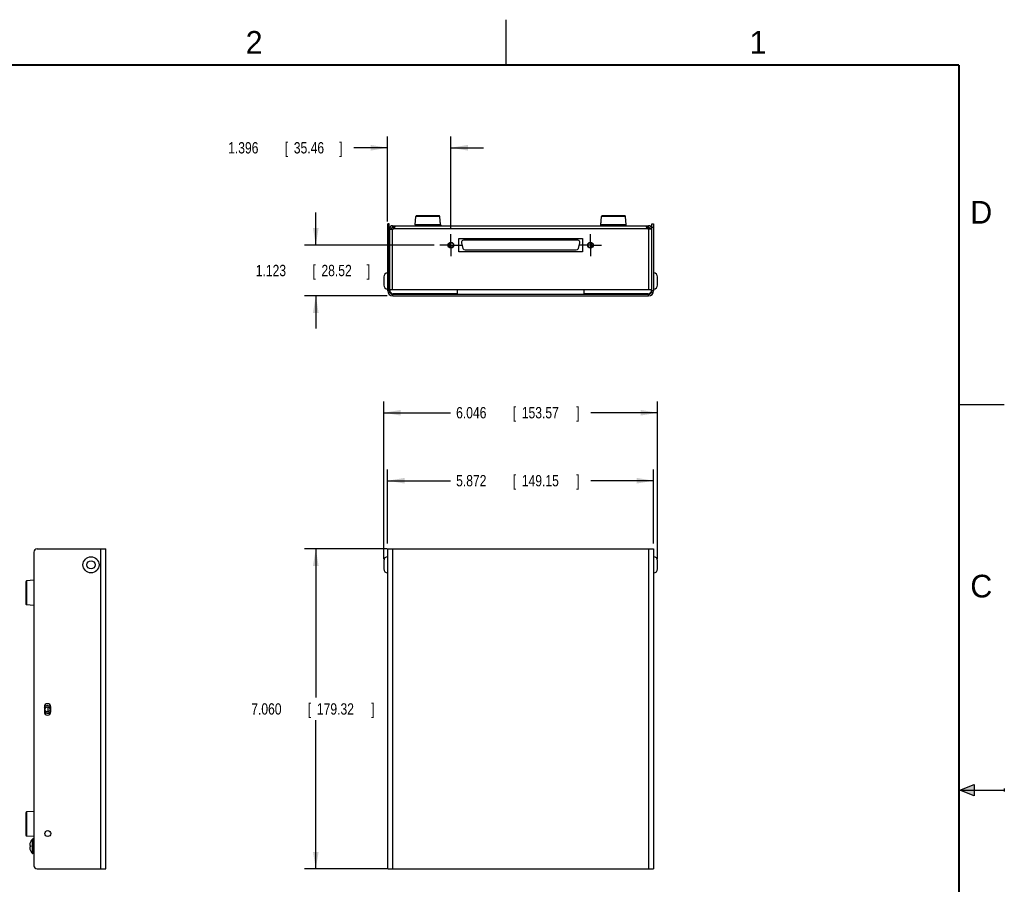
# Model space of a CAD drawing. Header units: inches. Extents: x 0 to 22, y 0 to 17.
# Tile 9 of 9: x 11.1 to 22, y 7.5 to 17. Entities that reach past the tile are written whole.
import ezdxf

# ---------------------------------------------------------------- set-up
doc = ezdxf.new("R2010")
doc.units = ezdxf.units.IN
doc.header["$LTSCALE"] = 1.21
doc.header["$MEASUREMENT"] = 0
doc.linetypes.add('CENTER', pattern=[0.6, 0.375, -0.075, 0.075, -0.075])
doc.layers.get('0').update_dxf_attribs({"linetype": 'CONTINUOUS'})
doc.layers.add('DEFAULT_1', color=7, linetype='CENTER')
doc.layers.add('DIMENSIONS', color=7, linetype='CONTINUOUS')
doc.styles.get("Standard").update_dxf_attribs({"font": 'txt', "width": 0.8})
doc.dimstyles.new('DIMSTYLE_1', dxfattribs={"dimtxt": 0.125, "dimasz": 0.1875, "dimexe": 0.18, "dimexo": 0.0625, "dimgap": 0.09, "dimtad": 0, "dimtih": 1, "dimtoh": 1, "dimdec": 3, "dimlfac": 2, "dimzin": 4, "dimdsep": 46, "dimtxsty": 'STANDARD', "dimblk": '_FILLED', "dimblk1": '_FILLED', "dimblk2": '_FILLED', "dimcen": 0.09, "dimadec": 0, "dimazin": 0, "dimtp": 0.01, "dimtm": 0.01, "dimtfac": 1, "dimtdec": 3, "dimtofl": 0, "dimtmove": 0, "dimatfit": 3, "dimldrblk": '_FILLED', "dimfxl": 1, "dimtolj": 1, "dimtzin": 4, "dimarcsym": 0})

# ---------------------------------------------------------------- blocks, each defined once
blk = doc.blocks.new('_FILLED')
at = {"color": 0, "linetype": 'BYBLOCK'}
blk.add_solid([(0, 0), (-1, 0.167), (-1, -0.167)], dxfattribs=at)
blk = doc.blocks.new('*D8')
at = {"layer": 'DIMENSIONS', "color": 2, "linetype": 'CONTINUOUS'}
for p, q in [((15.188, 11.16), (14.274, 11.16)), ((14.399, 11.16), (14.399, 9.52)), ((14.399, 7.63), (14.399, 9.27)), ((15.188, 7.63), (14.274, 7.63))]:
    blk.add_line(p, q, dxfattribs=at)
at = {"layer": 'DIMENSIONS', "color": 2, "linetype": 'CONTINUOUS', "xscale": 0.1875, "yscale": 0.1875, "zscale": 0.1875}
for p, rotation in [((14.399, 11.16), 90), ((14.399, 7.63), 270)]:
    blk.add_blockref('_FILLED', p, dxfattribs=dict(at, rotation=rotation))
at = {"layer": 'DIMENSIONS', "color": 2, "linetype": 'CONTINUOUS', "width": 0.8}
for s, p in [('7.060', (13.686, 9.332)), ('[', (14.311, 9.332)), ('179.32', (14.411, 9.332)), (']', (15.011, 9.332))]:
    blk.add_text(s, height=0.125, dxfattribs=at).set_placement(p)
blk = doc.blocks.new('*D9')
at = {"layer": 'DIMENSIONS', "color": 2, "linetype": 'CONTINUOUS'}
for p, q in [((15.192, 11.222), (15.192, 12.038)), ((18.128, 11.222), (18.128, 12.038)), ((15.192, 11.913), (15.885, 11.913)), ((18.128, 11.913), (17.435, 11.913))]:
    blk.add_line(p, q, dxfattribs=at)
at = {"layer": 'DIMENSIONS', "color": 2, "linetype": 'CONTINUOUS', "xscale": 0.1875, "yscale": 0.1875, "zscale": 0.1875, "rotation": 180}
blk.add_blockref('_FILLED', (15.192, 11.913), dxfattribs=at)
at = {"layer": 'DIMENSIONS', "color": 2, "linetype": 'CONTINUOUS', "xscale": 0.1875, "yscale": 0.1875, "zscale": 0.1875}
blk.add_blockref('_FILLED', (18.128, 11.913), dxfattribs=at)
at = {"layer": 'DIMENSIONS', "color": 2, "linetype": 'CONTINUOUS', "width": 0.8}
for s, p in [('5.872', (15.948, 11.851)), ('[', (16.573, 11.851)), ('149.15', (16.673, 11.851)), (']', (17.273, 11.851))]:
    blk.add_text(s, height=0.125, dxfattribs=at).set_placement(p)
blk = doc.blocks.new('*D10')
at = {"layer": 'DIMENSIONS', "color": 2, "linetype": 'CONTINUOUS'}
for p, q in [((15.149, 11.047), (15.149, 12.788)), ((18.172, 11.047), (18.172, 12.788)), ((15.149, 12.663), (15.885, 12.663)), ((18.172, 12.663), (17.435, 12.663))]:
    blk.add_line(p, q, dxfattribs=at)
at = {"layer": 'DIMENSIONS', "color": 2, "linetype": 'CONTINUOUS', "xscale": 0.1875, "yscale": 0.1875, "zscale": 0.1875, "rotation": 180}
blk.add_blockref('_FILLED', (15.149, 12.663), dxfattribs=at)
at = {"layer": 'DIMENSIONS', "color": 2, "linetype": 'CONTINUOUS', "xscale": 0.1875, "yscale": 0.1875, "zscale": 0.1875}
blk.add_blockref('_FILLED', (18.172, 12.663), dxfattribs=at)
at = {"layer": 'DIMENSIONS', "color": 2, "linetype": 'CONTINUOUS', "width": 0.8}
for s, p in [('6.046', (15.948, 12.601)), ('[', (16.573, 12.601)), ('153.57', (16.673, 12.601)), (']', (17.273, 12.601))]:
    blk.add_text(s, height=0.125, dxfattribs=at).set_placement(p)
blk = doc.blocks.new('*D11')
at = {"layer": 'DIMENSIONS', "color": 2, "linetype": 'CONTINUOUS'}
for p, q in [((14.399, 14.513), (14.399, 14.873)), ((15.707, 14.513), (14.274, 14.513)), ((15.188, 13.952), (14.274, 13.952)), ((14.399, 13.952), (14.399, 13.592))]:
    blk.add_line(p, q, dxfattribs=at)
at = {"layer": 'DIMENSIONS', "color": 2, "linetype": 'CONTINUOUS', "xscale": 0.1875, "yscale": 0.1875, "zscale": 0.1875}
for p, rotation in [((14.399, 14.513), 270), ((14.399, 13.952), 90)]:
    blk.add_blockref('_FILLED', p, dxfattribs=dict(at, rotation=rotation))
at = {"layer": 'DIMENSIONS', "color": 2, "linetype": 'CONTINUOUS', "width": 0.8}
for s, p in [('1.123', (13.736, 14.17)), ('[', (14.361, 14.17)), ('28.52', (14.461, 14.17)), (']', (14.961, 14.17))]:
    blk.add_text(s, height=0.125, dxfattribs=at).set_placement(p)
blk = doc.blocks.new('*D12')
at = {"layer": 'DIMENSIONS', "color": 2, "linetype": 'CONTINUOUS'}
for p, q in [((15.192, 14.774), (15.192, 15.712)), ((15.89, 14.697), (15.89, 15.712)), ((15.192, 15.587), (14.818, 15.587)), ((15.89, 15.587), (16.25, 15.587))]:
    blk.add_line(p, q, dxfattribs=at)
at = {"layer": 'DIMENSIONS', "color": 2, "linetype": 'CONTINUOUS', "xscale": 0.1875, "yscale": 0.1875, "zscale": 0.1875}
blk.add_blockref('_FILLED', (15.192, 15.587), dxfattribs=at)
at = {"layer": 'DIMENSIONS', "color": 2, "linetype": 'CONTINUOUS', "xscale": 0.1875, "yscale": 0.1875, "zscale": 0.1875, "rotation": 180}
blk.add_blockref('_FILLED', (15.89, 15.587), dxfattribs=at)
at = {"layer": 'DIMENSIONS', "color": 2, "linetype": 'CONTINUOUS', "width": 0.8}
for s, p in [('[', (14.056, 15.524)), (']', (14.656, 15.524)), ('1.396', (13.431, 15.524)), ('35.46', (14.156, 15.524))]:
    blk.add_text(s, height=0.125, dxfattribs=at).set_placement(p)

msp = doc.modelspace()

# ---------------------------------------------------------------- hatches: boundary and pattern name
at = {"linetype": 'CONTINUOUS'}
msp.add_hatch(color=2, dxfattribs=at).paths.add_polyline_path([(21.66625, 8.5625), (21.66625, 8.4375), (21.51, 8.5)])

# ---------------------------------------------------------------- linework, layer by layer
at = {"color": 2, "linetype": 'CONTINUOUS'}
for p, q in [((16.5, 16.5), (16.5, 17)), ((22, 12.75), (21.5, 12.75)), ((21.51, 8.5), (21.66625, 8.5625)), ((21.51, 8.5), (22, 8.5)), ((21.66625, 8.4375), (21.51, 8.5)), ((21.66625, 8.5625), (21.66625, 8.4375)), ((22, 8.515), (22, 8.485))]:
    msp.add_line(p, q, dxfattribs=at)
at = {"color": 7, "linetype": 'CONTINUOUS'}
for p, q in [((15.49613, 14.73749), (15.50227, 14.82749)), ((15.76854, 14.82749), (15.50227, 14.82749)), ((15.75856, 14.83681), (15.51225, 14.83681)), ((15.77468, 14.73749), (15.76854, 14.82749)), ((17.54613, 14.73749), (17.55227, 14.82749)), ((17.81854, 14.82749), (17.55227, 14.82749)), ((17.80856, 14.83681), (17.56225, 14.83681)), ((17.82468, 14.73749), (17.81854, 14.82749)), ((15.1924, 14.00981), (15.1924, 14.74681)), ((15.2104, 14.74681), (15.1924, 14.74681)), ((15.2104, 14.71181), (15.1924, 14.71181)), ((15.2144, 14.02269), (15.2144, 14.69383)), ((15.2144, 14.69381), (15.2324, 14.69381)), ((15.2144, 14.69031), (15.2509, 14.69031)), ((15.2474, 14.72681), (15.2474, 14.70881)), ((15.2474, 14.72681), (18.0734, 14.72681)), ((15.2474, 14.02269), (15.2474, 14.69031)), ((15.2509, 14.70881), (15.2509, 14.72681)), ((15.25525, 14.70881), (15.25525, 14.72681)), ((18.06556, 14.69081), (15.25525, 14.69081)), ((15.77468, 14.73749), (15.49613, 14.73749)), ((15.77288, 14.76378), (15.77366, 14.76378)), ((15.77325, 14.75843), (15.7759, 14.75843)), ((15.7804, 14.73831), (15.77462, 14.73831)), ((15.7759, 14.73831), (15.7759, 14.75843)), ((15.7804, 14.73831), (15.7804, 14.72681)), ((17.54619, 14.73831), (17.5404, 14.73831)), ((17.5404, 14.73831), (17.5404, 14.72681)), ((17.5449, 14.75843), (17.54756, 14.75843)), ((17.5449, 14.73831), (17.5449, 14.75843)), ((17.82468, 14.73749), (17.54613, 14.73749)), ((17.54715, 14.76378), (17.54792, 14.76378)), ((18.06556, 14.70881), (18.06556, 14.72681)), ((18.0699, 14.70881), (18.0699, 14.72681)), ((18.1064, 14.69031), (18.0699, 14.69031)), ((18.0734, 14.72681), (18.0734, 14.70881)), ((18.0734, 14.69031), (18.0734, 14.02269)), ((18.1064, 14.69381), (18.0884, 14.69381)), ((18.1064, 14.69383), (18.1064, 14.02269)), ((18.1104, 14.74681), (18.1284, 14.74681)), ((18.1104, 14.71181), (18.1284, 14.71181)), ((18.1284, 14.74681), (18.1284, 14.00981)), ((15.9769, 14.43944), (15.9769, 14.58694)), ((15.9769, 14.58694), (17.3439, 14.58694)), ((17.29084, 14.56733), (16.03001, 14.56733)), ((17.3439, 14.58694), (17.3439, 14.43944)), ((15.8769, 14.48896), (15.8769, 14.53743)), ((16.00719, 14.53759), (16.02354, 14.47657)), ((16.04636, 14.45906), (17.27449, 14.45906)), ((17.2973, 14.47657), (17.31365, 14.53759)), ((17.4439, 14.48893), (17.4439, 14.53745)), ((17.3439, 14.43944), (15.9769, 14.43944)), ((15.1489, 14.16181), (15.1489, 14.07181)), ((15.2104, 14.14556), (15.2144, 14.14556)), ((18.1104, 14.14556), (18.1064, 14.14556)), ((18.1719, 14.07181), (18.1719, 14.16181)), ((15.2104, 14.08806), (15.2144, 14.08806)), ((15.2144, 14.02269), (18.1064, 14.02269)), ((18.1104, 14.08806), (18.1064, 14.08806)), ((15.1924, 14.00981), (15.2104, 14.00981)), ((15.2504, 13.95181), (15.2504, 13.96981)), ((15.2504, 13.95181), (18.0704, 13.95181)), ((18.0704, 13.95181), (18.0704, 13.96981)), ((18.1284, 14.00981), (18.1104, 14.00981)), ((11.28718, 11.12471), (11.28718, 7.66471)), ((11.32218, 11.15971), (12.08218, 11.15971)), ((11.46666, 11.15971), (11.46666, 11.16301)), ((11.46666, 11.16301), (11.57493, 11.16301)), ((11.49639, 11.15971), (11.49639, 11.16301)), ((11.55742, 11.15971), (11.55742, 11.16301)), ((11.57493, 11.15971), (11.57493, 11.16301)), ((12.02418, 7.62971), (12.02418, 11.15971)), ((12.08218, 7.62971), (12.08218, 11.15971)), ((15.1924, 7.62971), (15.1924, 11.15971)), ((15.1924, 11.15971), (18.1284, 11.15971)), ((15.2504, 7.62971), (15.2504, 11.15971)), ((16.00639, 11.15971), (16.00639, 11.16301)), ((16.00639, 11.16301), (17.31445, 11.16301)), ((16.00719, 11.15971), (16.00719, 11.16301)), ((16.02354, 11.15971), (16.02354, 11.16301)), ((16.04636, 11.15971), (16.04636, 11.16301)), ((17.27449, 11.15971), (17.27449, 11.16301)), ((17.2973, 11.15971), (17.2973, 11.16301)), ((17.31365, 11.15971), (17.31365, 11.16301)), ((17.31446, 11.15971), (17.31446, 11.16301)), ((18.0704, 11.15971), (18.0704, 7.62971)), ((18.1284, 11.15971), (18.1284, 7.62971)), ((15.1489, 11.02971), (15.1489, 10.93971)), ((18.1719, 10.93971), (18.1719, 11.02971)), ((11.19718, 10.79887), (11.19718, 10.55255)), ((11.28718, 10.81435), (11.2065, 10.80885)), ((11.2065, 10.80885), (11.2065, 10.54258)), ((11.28718, 10.53708), (11.2065, 10.54258)), ((11.40218, 9.41721), (11.40218, 9.36221)), ((11.44468, 9.36279), (11.44468, 9.41664)), ((11.47218, 9.36221), (11.47218, 9.41721)), ((11.28718, 8.26435), (11.2065, 8.25885)), ((11.19718, 8.24887), (11.19718, 8.00255)), ((11.2065, 8.25885), (11.2065, 7.99258)), ((11.28718, 7.98708), (11.2065, 7.99258)), ((11.2702, 7.80096), (11.2702, 7.95747)), ((11.28718, 7.95971), (11.27555, 7.95971)), ((11.27555, 7.79871), (11.27555, 7.95971)), ((11.24269, 7.88671), (11.24787, 7.88671)), ((11.24787, 7.87171), (11.24269, 7.87171)), ((11.28718, 7.79871), (11.27555, 7.79871)), ((11.32218, 7.62971), (12.08218, 7.62971)), ((15.1924, 7.62971), (18.1284, 7.62971))]:
    msp.add_line(p, q, dxfattribs=at)
at = {"color": 3, "linetype": 'CONTINUOUS'}
for p, q in [((15.2104, 14.00981), (15.2104, 14.74681)), ((15.2324, 14.69031), (15.2324, 14.69381)), ((15.2474, 14.70881), (15.25525, 14.70881)), ((18.06556, 14.70881), (18.0734, 14.70881)), ((18.0884, 14.69381), (18.0884, 14.69031)), ((18.1104, 14.00981), (18.1104, 14.74681)), ((15.2144, 14.01681), (15.2144, 14.02269)), ((15.9604, 14.02269), (15.9604, 13.97681)), ((17.3604, 13.97681), (17.3604, 14.02269)), ((18.1064, 14.02269), (18.1064, 14.01681)), ((15.2504, 13.96981), (18.0704, 13.96981)), ((15.9604, 13.97681), (15.2544, 13.97681)), ((18.0664, 13.97681), (17.3604, 13.97681))]:
    msp.add_line(p, q, dxfattribs=at)
at = {"color": 7, "linetype": 'CONTINUOUS', "const_width": 0.02}
for points in [[(21.5, 16.5), (0.5, 16.5)], [(21.5, 0.5), (21.5, 16.5)]]:
    msp.add_lwpolyline(points, dxfattribs=at)
at = {"color": 7, "linetype": 'CONTINUOUS'}
for centre, radius in [((15.8904, 14.51319), 0.03125), ((15.89044, 14.51319), 0.02799), ((17.4304, 14.51319), 0.03125), ((17.4304, 14.51319), 0.02799), ((11.91718, 10.98471), 0.0885), ((11.91718, 10.98471), 0.045), ((11.43718, 9.38971), 0.028), ((11.44018, 8.01971), 0.03317)]:
    msp.add_circle(centre, radius, dxfattribs=at)
for centre, radius, start, end in [((15.51224, 14.82681), 0.01, 90, 176.099506), ((15.75856, 14.82681), 0.01, 3.900494, 90), ((17.56224, 14.82681), 0.01, 90, 176.099506), ((17.80856, 14.82681), 0.01, 3.900494, 90), ((15.2474, 14.69381), 0.033, 90, 180), ((15.2509, 14.70944), 0.01914, 270, 283.126047), ((15.50611, 14.73681), 0.01, 176.099506, 270), ((15.7647, 14.73681), 0.01, 270, 3.900494), ((15.6954, 14.68418), 0.11163, 45.486673, 46.057778), ((15.7684, 14.75843), 0.0075, 0, 45.486673), ((17.5524, 14.75843), 0.0075, 134.513327, 180), ((17.55611, 14.73681), 0.01, 176.099506, 270), ((17.6254, 14.68418), 0.11163, 133.942222, 134.513327), ((17.8147, 14.73681), 0.01, 270, 3.900494), ((18.0699, 14.70944), 0.01914, 256.873953, 270), ((18.0734, 14.69381), 0.033, 0, 90), ((16.03001, 14.5437), 0.02362, 90, 195), ((17.29084, 14.5437), 0.02362, 345, 90), ((16.04636, 14.48268), 0.02362, 195, 270), ((17.27449, 14.48268), 0.02362, 270, 345), ((15.1924, 14.16181), 0.0435, 90, 180), ((18.1284, 14.16181), 0.0435, 0, 90), ((15.1924, 14.07181), 0.0435, 180, 270), ((18.1284, 14.07181), 0.0435, 270, 360), ((15.2504, 14.00981), 0.058, 180, 270), ((18.0704, 14.00981), 0.058, 270, 360), ((11.32218, 11.12471), 0.035, 90, 180), ((15.1924, 11.02971), 0.0435, 90, 180), ((18.1284, 11.02971), 0.0435, 0, 90), ((15.1924, 10.93971), 0.0435, 180, 270), ((18.1284, 10.93971), 0.0435, 270, 360), ((11.20718, 10.79887), 0.01, 93.900494, 180), ((11.20718, 10.55255), 0.01, 180, 266.099506), ((11.43718, 9.38971), 0.0415, 36, 148.325642), ((11.43718, 9.41721), 0.035, 0, 180), ((11.43718, 9.36221), 0.035, 180, 360), ((11.43718, 9.38971), 0.0415, 216, 328.325642), ((11.20718, 8.24887), 0.01, 93.900494, 180), ((11.20718, 8.00255), 0.01, 180, 266.099506), ((11.3498, 7.87921), 0.11163, 135.486673, 155.914768), ((11.27555, 7.95221), 0.0075, 90, 135.486673), ((11.3498, 7.87921), 0.11137, 156.237474, 164.106316), ((11.3498, 7.87921), 0.11137, 195.893684, 203.762526), ((11.3498, 7.87921), 0.11163, 204.085232, 224.513327), ((11.27555, 7.80621), 0.0075, 224.513327, 270), ((11.32218, 7.66471), 0.035, 180, 270)]:
    msp.add_arc(centre, radius, start, end, dxfattribs=at)
at = {"color": 3, "linetype": 'CONTINUOUS'}
for centre, radius, start, end in [((15.2474, 14.69381), 0.015, 90, 179.999971), ((18.0734, 14.69381), 0.015, 0.000029, 90), ((15.1829, 14.59381), 0.0525, 53.794086, 58.411864), ((18.1379, 14.59381), 0.0525, 121.588136, 126.205914), ((15.1829, 14.59381), 0.0525, 301.588136, 307.211816), ((18.1379, 14.59381), 0.0525, 232.788184, 238.411864), ((15.2504, 14.00981), 0.04, 180, 270), ((15.2544, 14.01681), 0.04, 180, 270), ((18.0664, 14.01681), 0.04, 270, 360), ((18.0704, 14.00981), 0.04, 270, 360)]:
    msp.add_arc(centre, radius, start, end, dxfattribs=at)
at = {"color": 7, "linetype": 'CONTINUOUS'}
for points in [[(15.25525, 14.72681), (15.25698, 14.72681), (15.25872, 14.72679), (15.26045, 14.72667)], [(15.26045, 14.69396), (15.25891, 14.69261), (15.25716, 14.69148), (15.25525, 14.69081)], [(15.26899, 14.70876), (15.26881, 14.70807), (15.26861, 14.7074), (15.26839, 14.70672)], [(18.05241, 14.70672), (18.0522, 14.7074), (18.052, 14.70807), (18.05182, 14.70876)], [(18.06035, 14.72667), (18.06209, 14.72679), (18.06382, 14.72681), (18.06556, 14.72681)], [(18.06556, 14.69081), (18.06365, 14.69148), (18.06189, 14.69261), (18.06035, 14.69396)], [(11.24079, 7.8989), (11.24065, 7.89764), (11.24055, 7.89639), (11.24047, 7.89513)], [(11.24069, 7.86493), (11.2406, 7.86439), (11.24053, 7.86384), (11.24047, 7.86329)], [(11.24126, 7.90252), (11.24108, 7.90132), (11.24092, 7.90011), (11.24079, 7.8989)], [(11.24102, 7.89185), (11.24115, 7.89129), (11.24129, 7.89074), (11.24145, 7.89019)], [(11.24189, 7.90609), (11.24165, 7.9049), (11.24144, 7.90371), (11.24126, 7.90252)], [(11.24145, 7.89019), (11.24161, 7.88962), (11.2418, 7.88905), (11.242, 7.88849)], [(11.242, 7.86993), (11.2418, 7.86937), (11.24161, 7.86881), (11.24145, 7.86824)], [(11.24269, 7.90971), (11.24239, 7.90851), (11.24213, 7.9073), (11.24189, 7.90609)], [(11.242, 7.88849), (11.24221, 7.88789), (11.24244, 7.8873), (11.24269, 7.88671)], [(11.24269, 7.87171), (11.24244, 7.87113), (11.24221, 7.87053), (11.242, 7.86993)], [(11.24798, 7.92434), (11.24794, 7.92425), (11.24791, 7.92417), (11.24787, 7.92409)], [(11.24787, 7.88671), (11.24791, 7.88671), (11.24794, 7.88671), (11.24798, 7.8867)], [(11.2479, 7.88172), (11.24788, 7.88088), (11.24787, 7.88005), (11.24787, 7.87921)], [(11.24787, 7.87921), (11.24787, 7.87838), (11.24788, 7.87754), (11.2479, 7.87671)], [(11.24809, 7.92458), (11.24802, 7.92462), (11.2479, 7.9247), (11.2479, 7.9247)], [(11.24792, 7.88288), (11.24791, 7.8825), (11.2479, 7.88211), (11.2479, 7.88172)], [(11.2479, 7.87671), (11.2479, 7.87632), (11.24791, 7.87593), (11.24792, 7.87554)], [(11.24809, 7.83385), (11.24802, 7.83381), (11.2479, 7.83373), (11.2479, 7.83373)], [(11.24797, 7.88421), (11.24795, 7.88377), (11.24794, 7.88333), (11.24792, 7.88288)], [(11.24792, 7.87554), (11.24794, 7.8751), (11.24795, 7.87466), (11.24797, 7.87421)], [(11.24809, 7.88669), (11.24804, 7.88587), (11.248, 7.88504), (11.24797, 7.88421)], [(11.24797, 7.87421), (11.248, 7.87339), (11.24804, 7.87256), (11.24809, 7.87174)], [(11.24809, 7.92458), (11.24805, 7.9245), (11.24801, 7.92442), (11.24798, 7.92434)], [(11.24798, 7.8867), (11.24801, 7.8867), (11.24805, 7.8867), (11.24809, 7.88669)]]:
    msp.add_open_spline(points, degree=3, dxfattribs=at)
at = {"color": 3, "linetype": 'CONTINUOUS'}
for points, knots in [([(15.25525, 14.70881), (15.2573, 14.70881), (15.26095, 14.70878), (15.26539, 14.70842), (15.26776, 14.70743), (15.26842, 14.70692)], [0, 0, 0, 0, 0.45723713, 0.81288123, 1, 1, 1, 1]), ([(18.05238, 14.70692), (18.05304, 14.70743), (18.05542, 14.70842), (18.05986, 14.70878), (18.06351, 14.70881), (18.06556, 14.70881)], [0, 0, 0, 0, 0.18711877, 0.54276287, 1, 1, 1, 1])]:
    msp.add_open_spline(points, degree=3, knots=knots, dxfattribs=at)
at = {"color": 7, "linetype": 'CONTINUOUS'}
for points, knots in [([(15.26045, 14.72667), (15.26193, 14.72656), (15.26473, 14.72622), (15.26858, 14.7237), (15.26986, 14.71983), (15.27005, 14.71726), (15.27005, 14.71626)], [0, 0, 0, 0, 0.27667923, 0.52120523, 0.81297653, 1, 1, 1, 1]), ([(15.26839, 14.70672), (15.26828, 14.70637), (15.26736, 14.7037), (15.26516, 14.6991), (15.26216, 14.69544), (15.26045, 14.69396)], [0, 0, 0, 0, 0.07390388, 0.556623, 1, 1, 1, 1]), ([(15.27005, 14.71626), (15.27005, 14.71512), (15.26984, 14.71259), (15.26934, 14.7101), (15.26899, 14.70876)], [0, 0, 0, 0, 0.4509338, 1, 1, 1, 1]), ([(18.05075, 14.71626), (18.05076, 14.71726), (18.05095, 14.71983), (18.05222, 14.7237), (18.05607, 14.72622), (18.05887, 14.72656), (18.06035, 14.72667)], [0, 0, 0, 0, 0.18702347, 0.47879477, 0.72332077, 1, 1, 1, 1]), ([(18.05182, 14.70876), (18.05146, 14.7101), (18.05097, 14.71259), (18.05075, 14.71512), (18.05075, 14.71626)], [0, 0, 0, 0, 0.5490662, 1, 1, 1, 1]), ([(18.06035, 14.69396), (18.05865, 14.69544), (18.05564, 14.6991), (18.05345, 14.7037), (18.05253, 14.70637), (18.05241, 14.70672)], [0, 0, 0, 0, 0.443377, 0.92609612, 1, 1, 1, 1]), ([(11.24047, 7.89513), (11.24053, 7.89458), (11.24068, 7.89348), (11.2409, 7.89239), (11.24102, 7.89185)], [0, 0, 0, 0, 0.49629444, 1, 1, 1, 1]), ([(11.24047, 7.86329), (11.24055, 7.86204), (11.24076, 7.85957), (11.24123, 7.85591), (11.24187, 7.85231), (11.24239, 7.84992), (11.24269, 7.84871)], [0, 0, 0, 0, 0.25572626, 0.50328156, 0.74838329, 1, 1, 1, 1]), ([(11.24145, 7.86824), (11.24129, 7.86769), (11.24101, 7.8666), (11.24079, 7.86549), (11.24069, 7.86493)], [0, 0, 0, 0, 0.50480968, 1, 1, 1, 1]), ([(11.24809, 7.87174), (11.24805, 7.87173), (11.24798, 7.87172), (11.24791, 7.87172), (11.24787, 7.87171)], [0, 0, 0, 0, 0.50175436, 1, 1, 1, 1]), ([(11.24787, 7.83434), (11.24791, 7.83425), (11.24798, 7.83409), (11.24805, 7.83393), (11.24809, 7.83385)], [0, 0, 0, 0, 0.49951482, 1, 1, 1, 1])]:
    msp.add_open_spline(points, degree=3, knots=knots, dxfattribs=at)
at = {"layer": 'DEFAULT_1', "color": 7, "linetype": 'CENTER'}
for p, q in [((15.8904, 14.51319), (15.8904, 14.63444)), ((17.4304, 14.51319), (17.4304, 14.63444)), ((15.8904, 14.51319), (15.76915, 14.51319)), ((15.8904, 14.51319), (15.8904, 14.39194)), ((15.8904, 14.51319), (16.01165, 14.51319)), ((17.4304, 14.51319), (17.30915, 14.51319)), ((17.4304, 14.51319), (17.55165, 14.51319)), ((17.4304, 14.51319), (17.4304, 14.39194))]:
    msp.add_line(p, q, dxfattribs=at)

# ---------------------------------------------------------------- texts
at = {"color": 2, "linetype": 'CONTINUOUS'}
for s, p in [('2', (13.625, 16.625)), ('1', (19.1875, 16.625)), ('D', (21.625, 14.75)), ('C', (21.625, 10.625))]:
    msp.add_text(s, height=0.25, dxfattribs=at).set_placement(p)

# ---------------------------------------------------------------- dimensions: what is measured, and where the dimension line sits
at = {"layer": 'DIMENSIONS', "color": 2, "linetype": 'CONTINUOUS'}
for base, p1, p2, picture, middle in [((15.8904, 15.58681), (15.1924, 14.77431), (15.8904, 14.69694), '*D12', (14.09336, 15.58681)), ((18.1284, 11.91301), (15.1924, 11.22221), (18.1284, 11.22221), '*D9', (16.6604, 11.91301))]:
    dim = msp.add_linear_dim(base=base, p1=p1, p2=p2, dimstyle='DIMSTYLE_1', dxfattribs=at)
    dim.commit()
    dim.dimension.update_dxf_attribs({"geometry": picture, "text_midpoint": middle, "dimtype": 160})
for base, p1, p2, angle, picture, middle in [((14.3989, 14.51319), (15.1879, 13.95181), (15.70665, 14.51319), 90, '*D11', (14.3989, 14.2325)), ((15.1489, 12.66301), (18.1719, 11.04721), (15.1489, 11.04721), 180, '*D10', (16.6604, 12.66301)), ((14.3989, 11.15971), (15.1879, 7.62971), (15.1879, 11.15971), 90, '*D8', (14.3989, 9.39471))]:
    dim = msp.add_linear_dim(base=base, p1=p1, p2=p2, angle=angle, dimstyle='DIMSTYLE_1', dxfattribs=at)
    dim.commit()
    dim.dimension.update_dxf_attribs({"geometry": picture, "text_midpoint": middle, "dimtype": 160})

doc.saveas('drawing.dxf')
